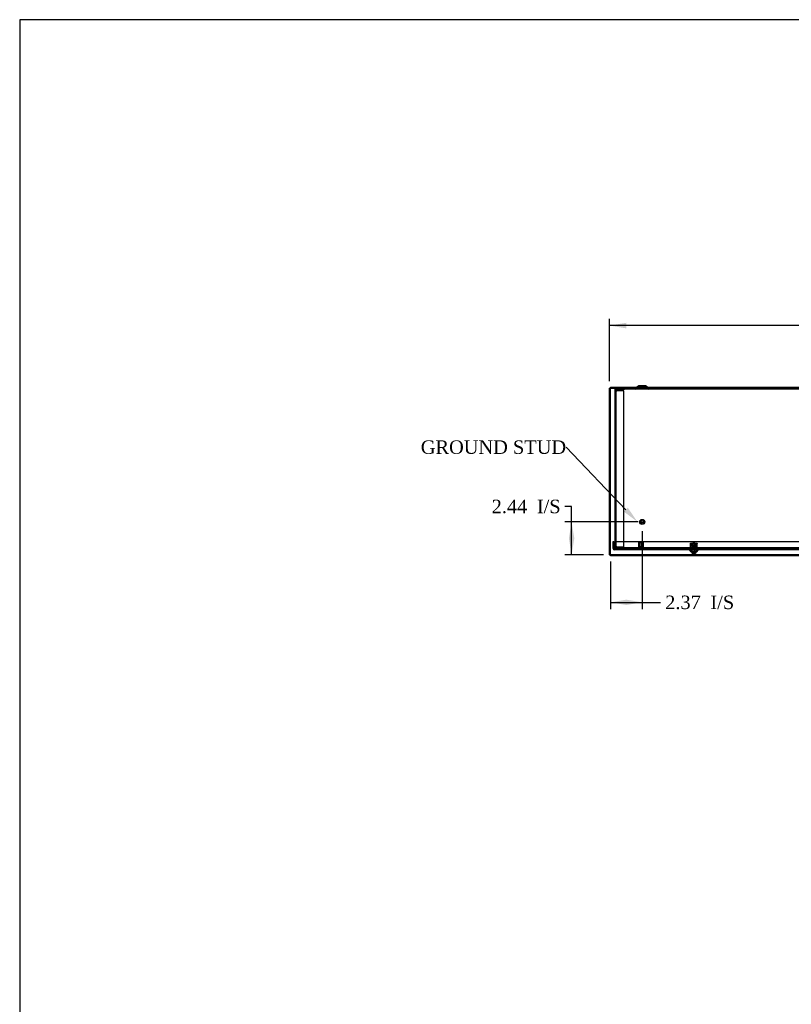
# Model space of a CAD drawing. Header units: inches. Extents: x 1 to 240, y -1 to 159.
# Tile 5 of 11: x 1 to 58, y 86 to 159. Entities that reach past the tile are written whole.
import ezdxf
from ezdxf import colors
from ezdxf.entities.mleader import LeaderData, LeaderLine
from ezdxf.enums import TextEntityAlignment as Align
from ezdxf.lldxf.tags import DXFTag
from ezdxf.math import Vec2, Vec3

# ---------------------------------------------------------------- set-up
doc = ezdxf.new("R2010")
doc.units = ezdxf.units.IN
doc.header["$MEASUREMENT"] = 0
for name, color, linetype in [('COM70472-33', 7, 'Continuous'), ('COM70473-33', 7, 'Continuous'), ('COM70474-5', 7, 'Continuous'), ('COM70985-13', 7, 'Continuous'), ('Default', 7, 'Continuous'), ('NTS16522', 7, 'Continuous'), ('RNG17670', 7, 'Continuous'), ('SCS19475', 7, 'Continuous'), ('STD26152', 7, 'Continuous')]:
    doc.layers.add(name, color=color, linetype=linetype)
doc.styles.add('SEACAD_Times_New_Roman', font='times.ttf')
tags = doc.linetypes.add('HIDDEN2', pattern=[0.1875, 0.125, -0.0625]).pattern_tags.tags
tags[6:7] = [DXFTag(74, 4), DXFTag(75, 0), DXFTag(340, '0'), DXFTag(46, 0.0), DXFTag(50, 0.0), DXFTag(44, 0.0), DXFTag(45, 0.0)]
tags[4:5] = [DXFTag(74, 4), DXFTag(75, 0), DXFTag(340, '0'), DXFTag(46, 0.0), DXFTag(50, 0.0), DXFTag(44, 0.0), DXFTag(45, 0.0)]
doc.dimstyles.new('HAMMOND_(STH_-_240x160)', dxfattribs={"dimtxt": 1, "dimasz": 1.25, "dimexe": 0.5, "dimexo": 0.5, "dimgap": 0.25, "dimtad": 0, "dimtih": 1, "dimtoh": 1, "dimzin": 0, "dimdsep": 46, "dimtxsty": 'SEACAD_Times_New_Roman', "dimblk1": '_SE_FILLED', "dimblk2": '_SE_FILLED', "dimsah": 1, "dimcen": 0.5, "dimadec": 0, "dimazin": 0, "dimtfac": 0.8, "dimtofl": 0, "dimtmove": 1, "dimatfit": 3, "dimfxl": 1, "dimtolj": 1, "dimtzin": 0, "dimarcsym": 0})

# ---------------------------------------------------------------- blocks, each defined once
blk = doc.blocks.new('SE5')
at = {"layer": 'COM70472-33', "color": 7, "linetype": 'HIDDEN2'}
for p, q in [((105.154, 131.881), (45.154, 131.881)), ((45.154, 131.809), (45.154, 131.881)), ((105.154, 131.809), (45.154, 131.809)), ((45.154, 131.809), (45.154, 131.773)), ((45.154, 131.701), (45.154, 131.773)), ((46.758, 131.953), (46.695, 131.889)), ((46.863, 131.956), (46.746, 131.838)), ((47.423, 131.965), (46.885, 131.965)), ((47.029, 132.037), (47.029, 131.965)), ((47.279, 131.965), (47.279, 132.037)), ((47.561, 131.838), (47.444, 131.956)), ((47.612, 131.889), (47.549, 131.953)), ((45.154, 119.953), (45.154, 120.081)), ((45.749, 120.061), (45.779, 120.061)), ((45.749, 120.061), (45.749, 119.953)), ((45.779, 120.061), (45.779, 120.045)), ((104.529, 120.025), (45.779, 120.025)), ((45.779, 119.953), (45.779, 119.973)), ((50.867, 120.025), (50.867, 119.953)), ((51.097, 119.953), (51.097, 120.025))]:
    blk.add_line(p, q, dxfattribs=at)
at = {"layer": 'COM70472-33', "color": 7, "linetype": 'Continuous'}
for p, q in [((46.813, 132.007), (46.758, 131.953)), ((47.423, 132.037), (46.885, 132.037)), ((47.549, 131.953), (47.495, 132.007))]:
    blk.add_line(p, q, dxfattribs=at)
at = {"layer": 'COM70472-33', "color": 7, "linetype": 'HIDDEN2'}
for centre, radius, start, end in [((46.674, 131.911), 0.03, 270, 315), ((46.674, 131.911), 0.102, 270, 315), ((46.885, 131.935), 0.03, 90, 135), ((47.423, 131.935), 0.03, 45, 90), ((47.633, 131.911), 0.102, 225, 270), ((47.633, 131.911), 0.03, 225, 270)]:
    blk.add_arc(centre, radius, start, end, dxfattribs=at)
at = {"layer": 'COM70472-33', "color": 7, "linetype": 'Continuous'}
for centre, start, end in [((46.885, 131.935), 90, 135), ((47.423, 131.935), 45, 90)]:
    blk.add_arc(centre, 0.102, start, end, dxfattribs=at)
at = {"layer": 'COM70473-33', "color": 7, "linetype": 'HIDDEN2'}
for p, q in [((44.982, 119.989), (44.982, 120.506)), ((44.982, 120.506), (45.054, 120.506)), ((45.054, 119.989), (45.054, 120.506)), ((45.107, 119.989), (45.107, 120.506)), ((45.107, 120.506), (105.201, 120.506)), ((105.218, 119.953), (45.09, 119.953)), ((105.218, 119.881), (45.09, 119.881)), ((45.107, 119.989), (45.107, 119.953)), ((45.107, 119.953), (45.107, 119.881)), ((50.631, 119.881), (50.758, 119.735)), ((50.685, 119.928), (50.853, 119.735)), ((51.11, 119.735), (51.278, 119.928)), ((51.206, 119.735), (51.333, 119.881)), ((51.206, 119.735), (50.758, 119.735))]:
    blk.add_line(p, q, dxfattribs=at)
for centre, radius, start, end in [((45.09, 119.989), 0.108, 180, 270), ((45.09, 119.989), 0.036, 180, 270), ((50.631, 119.881), 0.072, 41, 90), ((51.333, 119.881), 0.072, 90, 139)]:
    blk.add_arc(centre, radius, start, end, dxfattribs=at)
at = {"layer": 'COM70474-5', "color": 7, "linetype": 'HIDDEN2'}
for p, q in [((45.154, 131.701), (45.154, 131.684)), ((45.154, 120.098), (45.154, 131.684)), ((45.154, 131.684), (45.262, 131.684)), ((45.226, 131.701), (45.226, 131.684)), ((45.226, 120.098), (45.226, 131.684)), ((45.262, 131.737), (45.779, 131.737)), ((45.779, 131.684), (45.262, 131.684)), ((45.779, 131.809), (45.779, 131.737)), ((45.779, 120.098), (45.779, 131.684)), ((45.154, 120.098), (45.154, 120.081)), ((45.262, 120.098), (45.154, 120.098)), ((45.226, 120.098), (45.226, 120.081)), ((45.262, 120.098), (45.779, 120.098)), ((45.779, 120.045), (45.262, 120.045)), ((45.779, 119.973), (45.262, 119.973)), ((45.779, 119.973), (45.779, 120.045))]:
    blk.add_line(p, q, dxfattribs=at)
for centre, radius, start, end in [((45.262, 131.701), 0.108, 90, 180), ((45.262, 131.701), 0.036, 90, 180), ((45.262, 120.081), 0.108, 180, 270), ((45.262, 120.081), 0.036, 180, 270)]:
    blk.add_arc(centre, radius, start, end, dxfattribs=at)
at = {"layer": 'COM70985-13', "color": 7, "linetype": 'Continuous'}
for p, q in [((44.716, 119.515), (44.716, 131.88)), ((44.716, 131.88), (44.788, 131.88)), ((44.788, 131.953), (105.519, 131.953)), ((44.788, 131.953), (44.788, 131.881)), ((44.716, 119.515), (44.788, 119.515)), ((44.788, 119.443), (44.788, 119.515)), ((105.519, 119.443), (44.788, 119.443))]:
    blk.add_line(p, q, dxfattribs=at)
at = {"layer": 'COM70985-13', "color": 7, "linetype": 'HIDDEN2'}
for p, q in [((44.788, 131.881), (45.154, 131.881)), ((44.788, 119.515), (44.788, 131.88)), ((45.591, 131.953), (45.591, 131.881)), ((45.841, 131.881), (45.841, 131.953)), ((46.735, 131.881), (46.735, 131.953)), ((47.573, 131.953), (47.573, 131.881)), ((52.133, 131.953), (52.133, 131.881)), ((52.383, 131.881), (52.383, 131.953)), ((105.519, 119.515), (44.788, 119.515))]:
    blk.add_line(p, q, dxfattribs=at)
at = {"layer": 'COM70985-13', "color": 7, "linetype": 'Continuous'}
for points, knots in [([(44.716, 131.88), (44.716, 131.877), (44.719, 131.874), (44.73, 131.868), (44.738, 131.865), (44.758, 131.86), (44.77, 131.857), (44.796, 131.851), (44.81, 131.848), (44.824, 131.845)], [0, 0, 0, 0, 0.25, 0.25, 0.5, 0.5, 0.75, 0.75, 1, 1, 1, 1]), ([(44.824, 131.845), (44.821, 131.859), (44.818, 131.873), (44.812, 131.899), (44.809, 131.911), (44.803, 131.931), (44.8, 131.939), (44.794, 131.95), (44.791, 131.953), (44.788, 131.953)], [0, 0, 0, 0, 0.25, 0.25, 0.5, 0.5, 0.75, 0.75, 1, 1, 1, 1]), ([(44.824, 131.845), (44.818, 131.854), (44.812, 131.863), (44.8, 131.877), (44.794, 131.881), (44.788, 131.881)], [0, 0, 0, 0, 0.5, 0.5, 1, 1, 1, 1]), ([(44.788, 131.88), (44.788, 131.874), (44.792, 131.868), (44.805, 131.857), (44.815, 131.851), (44.824, 131.845)], [0, 0, 0, 0, 0.5, 0.5, 1, 1, 1, 1]), ([(44.824, 119.551), (44.81, 119.548), (44.796, 119.545), (44.77, 119.539), (44.758, 119.536), (44.738, 119.53), (44.73, 119.527), (44.719, 119.521), (44.716, 119.518), (44.716, 119.515)], [0, 0, 0, 0, 0.25, 0.25, 0.5, 0.5, 0.75, 0.75, 1, 1, 1, 1]), ([(44.788, 119.443), (44.791, 119.443), (44.794, 119.445), (44.8, 119.456), (44.803, 119.464), (44.809, 119.484), (44.812, 119.496), (44.818, 119.522), (44.821, 119.536), (44.824, 119.551)], [0, 0, 0, 0, 0.25, 0.25, 0.5, 0.5, 0.75, 0.75, 1, 1, 1, 1]), ([(44.788, 119.515), (44.794, 119.515), (44.8, 119.518), (44.812, 119.532), (44.818, 119.541), (44.824, 119.551)], [0, 0, 0, 0, 0.5, 0.5, 1, 1, 1, 1]), ([(44.824, 119.551), (44.815, 119.545), (44.805, 119.539), (44.792, 119.527), (44.788, 119.521), (44.788, 119.515)], [0, 0, 0, 0, 0.5, 0.5, 1, 1, 1, 1])]:
    blk.add_open_spline(points, degree=3, knots=knots, dxfattribs=at)
at = {"layer": 'NTS16522', "color": 7, "linetype": 'HIDDEN2'}
for p, q in [((50.732, 120.38), (51.232, 120.38)), ((50.732, 120.348), (50.732, 120.38)), ((51.232, 120.363), (50.732, 120.363)), ((50.732, 119.967), (50.732, 120.348)), ((50.732, 120.203), (51.232, 120.203)), ((50.732, 120.185), (51.232, 120.185)), ((50.732, 119.935), (50.732, 119.967)), ((51.232, 119.935), (50.732, 119.935)), ((50.795, 119.953), (50.795, 119.935)), ((50.806, 120.303), (50.827, 120.328)), ((50.824, 120.203), (50.806, 120.303)), ((50.806, 120.303), (50.831, 120.303)), ((50.837, 120.166), (50.823, 120.166)), ((50.823, 120.166), (50.823, 120.156)), ((50.838, 120.156), (50.823, 120.156)), ((50.827, 120.328), (51.137, 120.328)), ((50.831, 120.303), (50.827, 120.328)), ((51.132, 120.303), (50.831, 120.303)), ((50.831, 120.303), (50.849, 120.203)), ((50.838, 120.156), (50.833, 120.185)), ((50.84, 120.156), (50.838, 120.156)), ((50.846, 120.112), (50.838, 120.156)), ((50.839, 119.953), (50.839, 119.935)), ((50.84, 120.156), (50.861, 120.156)), ((51.117, 120.112), (50.846, 120.112)), ((50.861, 120.112), (50.861, 120.156)), ((50.875, 120.38), (50.875, 120.363)), ((50.875, 119.953), (50.875, 119.935)), ((50.887, 120.328), (50.887, 120.112)), ((50.894, 120.328), (50.904, 120.318)), ((51.06, 120.318), (50.904, 120.318)), ((50.904, 120.318), (50.904, 120.112)), ((51.06, 120.318), (51.07, 120.328)), ((51.06, 120.112), (51.06, 120.318)), ((51.077, 120.328), (51.077, 120.112)), ((51.089, 120.363), (51.089, 120.38)), ((51.089, 119.935), (51.089, 119.953)), ((51.102, 120.156), (51.124, 120.156)), ((51.102, 120.156), (51.102, 120.112)), ((51.114, 120.203), (51.132, 120.303)), ((51.125, 120.156), (51.117, 120.112)), ((51.125, 120.156), (51.124, 120.156)), ((51.125, 120.156), (51.13, 120.185)), ((51.125, 120.156), (51.14, 120.156)), ((51.125, 119.953), (51.125, 119.935)), ((51.127, 120.166), (51.14, 120.166)), ((51.132, 120.303), (51.137, 120.328)), ((51.132, 120.303), (51.157, 120.303)), ((51.137, 120.328), (51.157, 120.303)), ((51.157, 120.303), (51.14, 120.203)), ((51.14, 120.156), (51.14, 120.166)), ((51.169, 119.953), (51.169, 119.935)), ((51.232, 120.38), (51.232, 120.348)), ((51.232, 119.967), (51.232, 120.348)), ((51.232, 119.967), (51.232, 119.935))]:
    blk.add_line(p, q, dxfattribs=at)
for centre, start_param, end_param in [((50.782, 119.848), -0.946712, -0.820505), ((51.182, 119.848), 0.820505, 0.946712)]:
    blk.add_ellipse(centre, major_axis=(0, 0.451), ratio=0.176327, start_param=start_param, end_param=end_param, dxfattribs=at)
at = {"layer": 'RNG17670', "color": 7, "linetype": 'HIDDEN2'}
for p, q in [((51.08, 120.017), (50.811, 120.017)), ((50.811, 120.017), (50.811, 119.985)), ((51.08, 119.985), (50.811, 119.985)), ((50.857, 120.017), (50.857, 119.985)), ((51.08, 120.017), (51.08, 119.985))]:
    blk.add_line(p, q, dxfattribs=at)
at = {"layer": 'SCS19475', "color": 7, "linetype": 'HIDDEN2'}
for p, q in [((50.916, 120.38), (50.887, 120.35)), ((51.077, 120.35), (50.887, 120.35)), ((50.887, 120.35), (50.887, 120.055)), ((51.077, 120.055), (50.887, 120.055)), ((50.906, 120.055), (50.906, 120.369)), ((50.908, 120.055), (50.908, 119.735)), ((51.047, 120.38), (50.916, 120.38)), ((51.077, 120.35), (51.047, 120.38)), ((51.056, 119.735), (51.056, 120.055)), ((51.058, 120.055), (51.058, 120.369)), ((51.077, 120.055), (51.077, 120.35)), ((50.824, 119.667), (50.821, 119.667)), ((50.967, 119.667), (50.824, 119.667)), ((50.967, 119.607), (50.925, 119.607)), ((50.997, 119.667), (50.967, 119.667)), ((50.967, 119.667), (50.967, 119.612)), ((50.967, 119.612), (50.967, 119.607)), ((51.14, 119.667), (50.997, 119.667)), ((50.997, 119.667), (50.997, 119.612)), ((50.997, 119.607), (50.997, 119.612)), ((51.039, 119.607), (50.997, 119.607)), ((51.14, 119.667), (51.142, 119.667))]:
    blk.add_line(p, q, dxfattribs=at)
for centre, start, end in [((50.928, 119.732), 178.68531, 211.13501), ((51.035, 119.732), 328.86499, 1.31469)]:
    blk.add_arc(centre, 0.125, start, end, dxfattribs=at)
for points, knots in [([(50.925, 119.607), (50.915, 119.608), (50.905, 119.61), (50.885, 119.615), (50.876, 119.619), (50.858, 119.63), (50.85, 119.636), (50.839, 119.647), (50.836, 119.65), (50.829, 119.658), (50.826, 119.663), (50.824, 119.667)], [0, 0, 0, 0, 0.25, 0.25, 0.5, 0.5, 0.75, 0.75, 0.875, 0.875, 1, 1, 1, 1]), ([(50.997, 119.612), (50.992, 119.612), (50.987, 119.611), (50.977, 119.611), (50.972, 119.612), (50.967, 119.612)], [0, 0, 0, 0, 0.5, 0.5, 1, 1, 1, 1]), ([(51.14, 119.667), (51.135, 119.658), (51.128, 119.65), (51.114, 119.636), (51.105, 119.63), (51.088, 119.62), (51.078, 119.615), (51.059, 119.61), (51.049, 119.608), (51.039, 119.607)], [0, 0, 0, 0, 0.25, 0.25, 0.5, 0.5, 0.75, 0.75, 1, 1, 1, 1])]:
    blk.add_open_spline(points, degree=3, knots=knots, dxfattribs=at)
at = {"layer": 'STD26152', "color": 7, "linetype": 'HIDDEN2'}
for p, q in [((46.886, 120.413), (46.866, 120.393)), ((47.241, 120.393), (46.866, 120.393)), ((46.866, 120.393), (46.866, 119.973)), ((46.866, 119.973), (47.241, 119.973)), ((46.866, 119.973), (46.886, 119.953)), ((46.886, 120.413), (47.221, 120.413)), ((46.959, 120.413), (46.959, 120.093)), ((46.959, 120.093), (46.976, 120.093)), ((46.976, 120.413), (46.976, 120.093)), ((47.132, 120.093), (46.976, 120.093)), ((46.976, 120.093), (47.054, 120.046)), ((47.054, 120.046), (47.132, 120.093)), ((47.132, 120.093), (47.132, 120.413)), ((47.149, 120.093), (47.132, 120.093)), ((47.149, 120.413), (47.149, 120.093)), ((47.241, 120.393), (47.221, 120.413)), ((47.221, 119.953), (47.241, 119.973)), ((47.241, 119.973), (47.241, 120.393))]:
    blk.add_line(p, q, dxfattribs=at)
for radius in [0.188, 0.168, 0.095, 0.0781]:
    blk.add_circle((47.154, 121.953), radius, dxfattribs=at)
blk = doc.blocks.new('DMBLK5687')
at = {"layer": 'Default', "linetype": 'Continuous'}
for points in [[(45.966, 136.723), (44.716, 136.515), (45.966, 136.307)], [(104.341, 136.723), (104.341, 136.307), (105.591, 136.515)]]:
    blk.add_hatch(color=7, dxfattribs=at).paths.add_polyline_path(points)
at = {"layer": 'Default', "color": 7, "linetype": 'Continuous'}
for p, q in [((44.716, 132.38), (44.716, 137.015)), ((105.591, 132.38), (105.591, 137.015)), ((72.707, 136.515), (44.716, 136.515)), ((105.591, 136.515), (77.601, 136.515))]:
    blk.add_line(p, q, dxfattribs=at)
at = {"layer": 'Default', "color": 7, "linetype": 'Continuous', "style": 'SEACAD_Times_New_Roman'}
for s, p in [('60.88', (73.448, 137.015)), ('DOOR', (73.057, 135.515))]:
    blk.add_text(s, height=1, dxfattribs=at).set_placement(p, align=Align.TOP_LEFT)
blk = doc.blocks.new('_SE_FILLED')
at = {"color": 0}
blk.add_line((0, 0), (-1, 0), dxfattribs=at)
blk.add_solid([(0, 0), (-1, -0.1665), (-1, 0.1665), (0, 0)], dxfattribs=at)
blk = doc.blocks.new('DMBLK5691')
at = {"layer": 'Default', "linetype": 'Continuous'}
for points in [[(46.038, 115.778), (46.038, 116.195), (44.788, 115.986)], [(45.904, 115.778), (47.154, 115.986), (45.904, 116.195)]]:
    blk.add_hatch(color=7, dxfattribs=at).paths.add_polyline_path(points)
at = {"layer": 'Default', "color": 7, "linetype": 'Continuous'}
for p, q in [((47.154, 121.265), (47.154, 115.486)), ((44.788, 119.015), (44.788, 115.486)), ((44.788, 115.986), (48.004, 115.986)), ((48.004, 115.986), (48.504, 115.986))]:
    blk.add_line(p, q, dxfattribs=at)
at = {"layer": 'Default', "color": 7, "linetype": 'Continuous', "style": 'SEACAD_Times_New_Roman'}
for s, p in [('2.37', (48.854, 116.486)), ('I/S', (52.208, 116.486))]:
    blk.add_text(s, height=1, dxfattribs=at).set_placement(p, align=Align.TOP_LEFT)
blk = doc.blocks.new('DMBLK5692')
at = {"layer": 'Default', "linetype": 'Continuous'}
for points in [[(41.703, 120.703), (42.119, 120.703), (41.911, 121.953)], [(41.703, 120.765), (41.911, 119.515), (42.119, 120.765)]]:
    blk.add_hatch(color=7, dxfattribs=at).paths.add_polyline_path(points)
at = {"layer": 'Default', "color": 7, "linetype": 'Continuous'}
for p, q in [((41.911, 123.099), (41.411, 123.099)), ((41.911, 119.515), (41.911, 123.099)), ((46.841, 121.953), (41.411, 121.953)), ((44.288, 119.515), (41.411, 119.515))]:
    blk.add_line(p, q, dxfattribs=at)
at = {"layer": 'Default', "color": 7, "linetype": 'Continuous', "style": 'SEACAD_Times_New_Roman'}
for s, p in [('2.44', (35.977, 123.599)), ('I/S', (39.331, 123.599))]:
    blk.add_text(s, height=1, dxfattribs=at).set_placement(p, align=Align.TOP_LEFT)
blk = doc.blocks.new('BORDER')
at = {"layer": 'Default', "color": 7, "linetype": 'Continuous'}
for p, q in [((0, 27.86), (-41.86, 27.86)), ((-41.86, 27.86), (-41.86, 0))]:
    blk.add_line(p, q, dxfattribs=at)

msp = doc.modelspace()

# ---------------------------------------------------------------- block references
at = {"layer": 'Default', "color": 7, "xscale": 5.7, "yscale": 5.7, "zscale": 5.7}
msp.add_blockref('BORDER', (239.562, 0.401), dxfattribs=at)
at = {"layer": 'Default'}
msp.add_blockref('SE5', (0, 0), dxfattribs=at)

# ---------------------------------------------------------------- dimensions: what is measured, and where the dimension line sits
at = {"layer": 'Default', "color": 7, "linetype": 'Continuous'}
dim = msp.add_linear_dim(base=(44.716208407, 136.515079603), p1=(105.591208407, 131.880447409), p2=(44.716208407, 131.880447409), text='\\A1;<>\\PDOOR', dimstyle='HAMMOND_(STH_-_240x160)', override={"dimtmove": 0}, dxfattribs=at)
dim.commit()
dim.dimension.update_dxf_attribs({"geometry": 'DMBLK5687', "text_midpoint": (75.153709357, 136.515079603), "dimtype": 160})
dim = msp.add_linear_dim(base=(41.911, 121.953), p1=(44.788, 119.515), p2=(47.341, 121.953), angle=90, text='\\A1;<> I/S', dimstyle='HAMMOND_(STH_-_240x160)', dxfattribs=at)
dim.commit()
dim.dimension.update_dxf_attribs({"geometry": 'DMBLK5692', "text_midpoint": (41.411, 123.099), "dimtype": 160})
dim = msp.add_linear_dim(base=(47.154, 115.986), p1=(44.788, 119.515), p2=(47.154, 121.765), text='\\A1;<> I/S', dimstyle='HAMMOND_(STH_-_240x160)', dxfattribs=at)
dim.commit()
dim.dimension.update_dxf_attribs({"geometry": 'DMBLK5691', "text_midpoint": (48.504, 115.986), "dimtype": 160})

# ---------------------------------------------------------------- leaders
ml = msp.add_multileader_mtext('Standard', dxfattribs=at)
ml.set_content('{\\pxsm0.9;\\fTimes New Roman|b0||i0||c0|p34;\\W1.;GROUND STUD\\P}', color=7)
ml.set_leader_properties()
ml.build(insert=Vec2(0, 0))
ml.multileader.update_dxf_attribs({"dogleg_length": 0, "arrow_head_size": 1.25})
ctx = ml.context
ctx.base_point, ctx.char_height, ctx.arrow_head_size, ctx.landing_gap_size = Vec3(30.629, 127.078), 1, 1.25, 0.35
notes = []
notes.append((ctx, [(0, (1, 1, 0), (41.509, 127.488), (-1, 0), 0, [(0, [(46.798, 121.953)], 0, [])])]))
ctx.mtext.insert = Vec3(30.719, 127.999)
for ctx, leaders in notes:
    for number, flags, end, landing, length, lines in leaders:
        leader = LeaderData()
        leader.index, (leader.has_last_leader_line, leader.has_dogleg_vector, leader.attachment_direction) = number, flags
        leader.last_leader_point, leader.dogleg_vector, leader.dogleg_length = Vec3(end), Vec3(landing), length
        for number, points, colour, breaks in lines:
            line = LeaderLine()
            line.index, line.vertices, line.color, line.breaks = number, Vec3.list(points), colors.encode_raw_color(colour), breaks
            leader.lines.append(line)
        ctx.leaders.append(leader)

doc.saveas('drawing.dxf')
